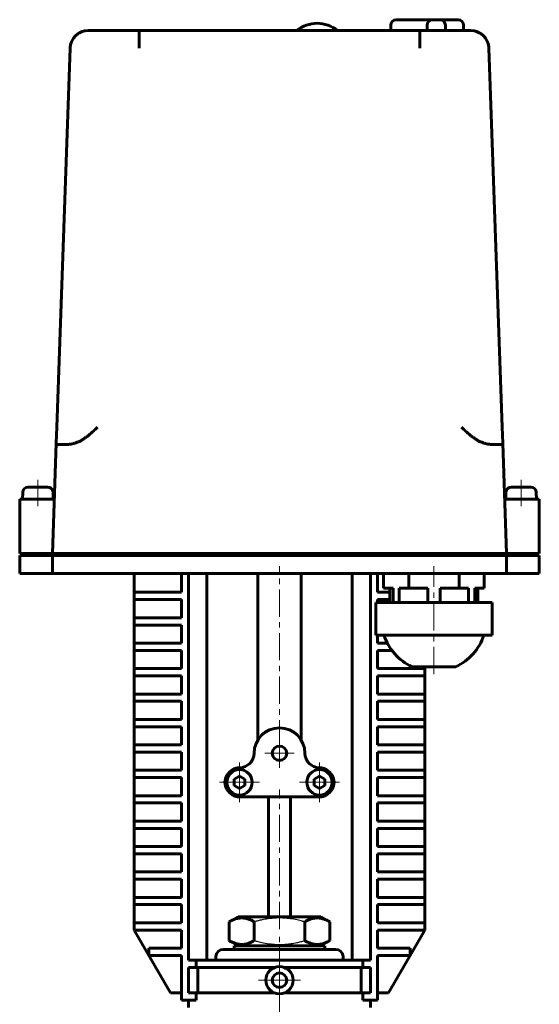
# Model space of a CAD drawing. Header units: millimetres. Extents: x -147 to 147, y -269 to 268.
# Tile 2 of 2: x -72 to 72, y -3 to 268. Entities that reach past the tile are written whole.
import ezdxf

# ---------------------------------------------------------------- set-up
doc = ezdxf.new("R2010")
doc.units = ezdxf.units.MM
for name, pattern in [('K5LT-1', [0]), ('K5LT_AXLED', [12, 7.5, -1.5, 1.5, -1.5]), ('K5LT_BASIC', [0])]:
    doc.linetypes.add(name, pattern=pattern)
doc.layers.add('Системный слой (1)', color=7, linetype='Continuous', true_color=0x6c6c6c)

# ---------------------------------------------------------------- blocks, each defined once
blk = doc.blocks.new('U12')
at = {"layer": 'Системный слой (1)', "color": 143, "linetype": 'K5LT_BASIC', "lineweight": 60, "true_color": 0x33acca}
for p, q in [((52.64, 265.5), (53.53, 265.42)), ((53.53, 265.42), (54.38, 265.19)), ((54.38, 265.19), (55.18, 264.81)), ((56.07, 264.14), (56.25, 263.97)), ((56.25, 263.97), (56.41, 263.79)), ((56.41, 263.79), (56.57, 263.6)), ((57.43, 261.94), (57.54, 261.53)), ((57.54, 261.53), (57.61, 261.1)), ((57.61, 261.1), (57.64, 260.67))]:
    blk.add_line(p, q, dxfattribs=at)
blk = doc.blocks.new('U13')
at = {"layer": 'Системный слой (1)', "color": 143, "linetype": 'K5LT_BASIC', "lineweight": 60, "true_color": 0x33acca}
for p, q in [((-56.54, 263.63), (-56.57, 263.6)), ((-56.51, 263.66), (-56.54, 263.63)), ((-56.49, 263.7), (-56.51, 263.66)), ((-57.61, 261.09), (-57.64, 260.67)), ((-57.54, 261.5), (-57.61, 261.09)), ((-57.44, 261.91), (-57.54, 261.5))]:
    blk.add_line(p, q, dxfattribs=at)
blk.add_arc((-53.47, 261.95), 3.33, 118.8005, 120.9066, dxfattribs=at)
blk = doc.blocks.new('U14')
at = {"layer": 'Системный слой (1)', "color": 143, "linetype": 'K5LT_BASIC', "lineweight": 60, "true_color": 0x33acca}
for p, q in [((-56.18, 264.04), (-56.49, 263.7)), ((-55.84, 264.35), (-56.18, 264.04)), ((-55.47, 264.62), (-55.84, 264.35)), ((-54.31, 265.22), (-55.08, 264.87)), ((-53.49, 265.43), (-54.31, 265.22)), ((-52.64, 265.5), (-53.49, 265.43))]:
    blk.add_line(p, q, dxfattribs=at)
blk = doc.blocks.new('U21')
at = {"layer": 'Системный слой (1)', "color": 30, "linetype": 'K5LT_AXLED', "lineweight": 18, "true_color": 0xff8000}
for q in [(-11, 64), (-16.5, 58.5), (-5.5, 58.5), (-11, 53)]:
    blk.add_line((-11, 58.5), q, dxfattribs=at)
blk = doc.blocks.new('U22')
at = {"layer": 'Системный слой (1)', "color": 30, "linetype": 'K5LT_AXLED', "lineweight": 18, "true_color": 0xff8000}
for q in [(0, 9.75), (-5.75, 4), (5.75, 4), (0, -1.75)]:
    blk.add_line((0, 4), q, dxfattribs=at)
blk = doc.blocks.new('U23')
at = {"layer": 'Системный слой (1)', "color": 30, "linetype": 'K5LT_AXLED', "lineweight": 18, "true_color": 0xff8000}
for q in [(0, 70.5), (-4, 66.5), (4, 66.5), (0, 62.5)]:
    blk.add_line((0, 66.5), q, dxfattribs=at)
blk = doc.blocks.new('U24')
at = {"layer": 'Системный слой (1)', "color": 30, "linetype": 'K5LT_AXLED', "lineweight": 18, "true_color": 0xff8000}
for q in [(11, 64), (5.5, 58.5), (16.5, 58.5), (11, 53)]:
    blk.add_line((11, 58.5), q, dxfattribs=at)

msp = doc.modelspace()

# ---------------------------------------------------------------- linework, layer by layer
at = {"layer": 'Системный слой (1)', "color": 143, "linetype": 'K5LT_BASIC', "lineweight": 60, "true_color": 0x33acca}
for p, q in [((32.14, 268.5), (39.14, 268.5)), ((39.14, 268.5), (42.14, 268.5)), ((42.14, 268.5), (44.14, 268.5)), ((44.14, 268.5), (47.14, 268.5)), ((47.14, 268.5), (49.14, 268.5)), ((30.64, 265.5), (30.64, 267)), ((40.64, 265.5), (40.64, 267)), ((45.64, 265.5), (45.64, 267)), ((50.64, 265.5), (50.64, 267)), ((-38.62, 265.5), (-52.64, 265.5)), ((-38.62, 265.5), (-40.64, 265.5)), ((-38.62, 265.5), (38.62, 265.5)), ((52.64, 265.5), (38.62, 265.5)), ((-61.28, 156.33), (-57.64, 260.67)), ((61.28, 156.33), (57.64, 260.67)), ((-61.44, 151.85), (-61.28, 156.33)), ((61.44, 151.85), (61.28, 156.33)), ((-62.5, 121.5), (-61.44, 151.85)), ((62.5, 121.5), (61.44, 151.85)), ((-60.71, 151.5), (-59.08, 151.5)), ((59.08, 151.5), (60.71, 151.5)), ((-70.67, 138.37), (-70.75, 136.5)), ((-63.83, 139.8), (-69.17, 139.8)), ((-62.33, 138.37), (-62.25, 136.5)), ((62.33, 138.37), (62.25, 136.5)), ((69.17, 139.8), (63.83, 139.8)), ((70.67, 138.37), (70.75, 136.5)), ((-71.5, 136.5), (-69, 136.5)), ((-71.5, 136.5), (-71.5, 121.5)), ((-64.48, 136.5), (-69, 136.5)), ((-64.48, 136.5), (-61.98, 136.5)), ((64.48, 136.5), (61.98, 136.5)), ((69, 136.5), (64.48, 136.5)), ((69, 136.5), (71.5, 136.5)), ((71.5, 136.5), (71.5, 121.5)), ((-69, 121.5), (-71.5, 121.5)), ((-71.5, 121), (-71.5, 116)), ((-69, 121), (-71.5, 121)), ((-65, 121.5), (-69, 121.5)), ((-65, 121), (-69, 121)), ((-65, 121.5), (-62.5, 121.5)), ((-62.5, 121), (-65, 121)), ((-57.5, 121.5), (-62.5, 121.5)), ((-62.5, 121), (-62.5, 116)), ((-62.5, 121), (-62.5, 116)), ((-57.5, 121), (-62.5, 121)), ((57.5, 121.5), (-57.5, 121.5)), ((57.5, 121), (-57.5, 121)), ((-50, 121.5), (-50, 121)), ((39.72, 121.5), (39.72, 121)), ((45.28, 121.5), (45.28, 121)), ((50, 121.5), (50, 121)), ((50.5, 121.5), (50.5, 121)), ((62.5, 121.5), (57.5, 121.5)), ((62.5, 121), (57.5, 121)), ((65, 121.5), (62.5, 121.5)), ((62.5, 121), (62.5, 116)), ((65, 121), (62.5, 121)), ((62.5, 121), (62.5, 116)), ((69, 121.5), (65, 121.5)), ((69, 121), (65, 121)), ((71.5, 121.5), (69, 121.5)), ((71.5, 121), (69, 121)), ((71.5, 121), (71.5, 116)), ((-69, 116), (-71.5, 116)), ((-65, 116), (-69, 116)), ((-62.5, 116), (-65, 116)), ((-57.5, 116), (-62.5, 116)), ((57.5, 116), (-57.5, 116)), ((-40, 110.82), (-40, 116)), ((-27, 110.82), (-27, 116)), ((-25, 116), (-25, 9.5)), ((-20, 116), (-20, 9.5)), ((-6, 70.11), (-6, 116)), ((6, 70.11), (6, 116)), ((20, 116), (20, 9.5)), ((25, 116), (25, 9.5)), ((27, 110.82), (27, 116)), ((28.64, 112), (28.64, 116)), ((35.57, 112), (35.57, 116)), ((49.43, 112), (49.43, 116)), ((56.36, 112), (56.36, 116)), ((62.5, 116), (57.5, 116)), ((65, 116), (62.5, 116)), ((69, 116), (65, 116)), ((71.5, 116), (69, 116)), ((31.27, 112), (28.64, 112)), ((30.38, 112), (30.38, 108)), ((31.27, 112), (31.27, 108)), ((35.57, 112), (32.95, 112)), ((32.95, 112), (32.95, 108)), ((40.82, 112), (35.57, 112)), ((40.82, 112), (40.82, 108)), ((49.43, 112), (44.18, 112)), ((44.18, 112), (44.18, 108)), ((52.05, 112), (49.43, 112)), ((52.05, 112), (52.05, 108)), ((53.73, 112), (53.73, 108)), ((56.36, 112), (53.73, 112)), ((54.62, 112), (54.62, 108)), ((-40, 110.82), (-38, 110.82)), ((-40, 108.82), (-40, 110.82)), ((-40, 103.82), (-40, 108.82)), ((-38, 108.82), (-40, 108.82)), ((-38, 110.82), (-27, 110.82)), ((-27, 108.82), (-38, 108.82)), ((-27, 103.82), (-27, 108.82)), ((30.38, 110.82), (27, 110.82)), ((27, 108.82), (30.38, 108.82)), ((27, 108), (27, 108.82)), ((26.5, 108), (29, 108)), ((26.5, 108), (26.5, 99)), ((29, 108), (40, 108)), ((40, 108), (45, 108)), ((45, 108), (56, 108)), ((56, 108), (58.5, 108)), ((58.5, 108), (58.5, 99)), ((-40, 103.82), (-38, 103.82)), ((-40, 101.82), (-40, 103.82)), ((-38, 103.82), (-27, 103.82)), ((-38, 101.82), (-40, 101.82)), ((-40, 96.82), (-40, 101.82)), ((-27, 101.82), (-38, 101.82)), ((-27, 96.82), (-27, 101.82)), ((29, 99), (26.5, 99)), ((27, 96.82), (27, 99)), ((40, 99), (29, 99)), ((45, 99), (40, 99)), ((56, 99), (45, 99)), ((58.5, 99), (56, 99)), ((-40, 96.82), (-38, 96.82)), ((-40, 94.82), (-40, 96.82)), ((-38, 96.82), (-27, 96.82)), ((29.68, 96.82), (27, 96.82)), ((-38, 94.82), (-40, 94.82)), ((-40, 89.82), (-40, 94.82)), ((-27, 94.82), (-38, 94.82)), ((-27, 89.82), (-27, 94.82)), ((27, 89.82), (27, 94.82)), ((27, 94.82), (30.93, 94.82)), ((-40, 87.82), (-40, 89.82)), ((-40, 89.82), (-38, 89.82)), ((-38, 89.82), (-27, 89.82)), ((38, 89.82), (27, 89.82)), ((36.5, 90.31), (42.5, 90.31)), ((38, 89.82), (40, 89.82)), ((40, 89.82), (40, 90.31)), ((40, 87.82), (40, 89.82)), ((42.5, 90.31), (48.5, 90.31)), ((-40, 82.82), (-40, 87.82)), ((-38, 87.82), (-40, 87.82)), ((-27, 87.82), (-38, 87.82)), ((-27, 82.82), (-27, 87.82)), ((27, 82.82), (27, 87.82)), ((27, 87.82), (38, 87.82)), ((40, 87.82), (38, 87.82)), ((40, 82.82), (40, 87.82)), ((-40, 82.82), (-38, 82.82)), ((-40, 80.82), (-40, 82.82)), ((-38, 82.82), (-27, 82.82)), ((38, 82.82), (27, 82.82)), ((38, 82.82), (40, 82.82)), ((40, 80.82), (40, 82.82)), ((-38, 80.82), (-40, 80.82)), ((-40, 75.82), (-40, 80.82)), ((-27, 80.82), (-38, 80.82)), ((-27, 75.82), (-27, 80.82)), ((27, 80.82), (38, 80.82)), ((27, 75.82), (27, 80.82)), ((40, 80.82), (38, 80.82)), ((40, 75.82), (40, 80.82)), ((-40, 73.82), (-40, 75.82)), ((-40, 75.82), (-38, 75.82)), ((-40, 68.82), (-40, 73.82)), ((-38, 73.82), (-40, 73.82)), ((-38, 75.82), (-27, 75.82)), ((-27, 73.82), (-38, 73.82)), ((-27, 68.82), (-27, 73.82)), ((38, 75.82), (27, 75.82)), ((27, 73.82), (38, 73.82)), ((27, 68.82), (27, 73.82)), ((38, 75.82), (40, 75.82)), ((40, 73.82), (38, 73.82)), ((40, 73.82), (40, 75.82)), ((40, 68.82), (40, 73.82)), ((-40, 68.82), (-38, 68.82)), ((-40, 66.82), (-40, 68.82)), ((-38, 68.82), (-27, 68.82)), ((38, 68.82), (27, 68.82)), ((38, 68.82), (40, 68.82)), ((40, 66.82), (40, 68.82)), ((-40, 61.82), (-40, 66.82)), ((-38, 66.82), (-40, 66.82)), ((-27, 66.82), (-38, 66.82)), ((-27, 61.82), (-27, 66.82)), ((27, 66.82), (38, 66.82)), ((27, 61.82), (27, 66.82)), ((40, 66.82), (38, 66.82)), ((40, 61.82), (40, 66.82)), ((-40, 59.82), (-40, 61.82)), ((-40, 61.82), (-38, 61.82)), ((-38, 59.82), (-40, 59.82)), ((-40, 54.82), (-40, 59.82)), ((-38, 61.82), (-27, 61.82)), ((-27, 59.82), (-38, 59.82)), ((-27, 54.82), (-27, 59.82)), ((-11, 60.23), (-12.5, 59.37)), ((-9.5, 59.37), (-11, 60.23)), ((11, 60.23), (9.5, 59.37)), ((12.5, 59.37), (11, 60.23)), ((38, 61.82), (27, 61.82)), ((27, 59.82), (38, 59.82)), ((27, 54.82), (27, 59.82)), ((38, 61.82), (40, 61.82)), ((40, 59.82), (38, 59.82)), ((40, 59.82), (40, 61.82)), ((40, 54.82), (40, 59.82)), ((-12.5, 59.37), (-12.5, 57.63)), ((-12.5, 57.63), (-11, 56.77)), ((-11, 56.77), (-9.5, 57.63)), ((-9.5, 57.63), (-9.5, 59.37)), ((9.5, 59.37), (9.5, 57.63)), ((9.5, 57.63), (11, 56.77)), ((11, 56.77), (12.5, 57.63)), ((12.5, 57.63), (12.5, 59.37)), ((-40, 54.82), (-38, 54.82)), ((-40, 52.82), (-40, 54.82)), ((-38, 54.82), (-27, 54.82)), ((-11, 54.5), (11, 54.5)), ((-3, 21.5), (-3, 54.5)), ((3, 21.5), (3, 54.5)), ((38, 54.82), (27, 54.82)), ((38, 54.82), (40, 54.82)), ((40, 52.82), (40, 54.82)), ((-40, 47.82), (-40, 52.82)), ((-38, 52.82), (-40, 52.82)), ((-27, 52.82), (-38, 52.82)), ((-27, 47.82), (-27, 52.82)), ((27, 47.82), (27, 52.82)), ((27, 52.82), (38, 52.82)), ((40, 52.82), (38, 52.82)), ((40, 47.82), (40, 52.82)), ((-40, 45.82), (-40, 47.82)), ((-40, 47.82), (-38, 47.82)), ((-38, 47.82), (-27, 47.82)), ((38, 47.82), (27, 47.82)), ((38, 47.82), (40, 47.82)), ((40, 45.82), (40, 47.82)), ((-40, 40.82), (-40, 45.82)), ((-38, 45.82), (-40, 45.82)), ((-27, 45.82), (-38, 45.82)), ((-27, 40.82), (-27, 45.82)), ((27, 45.82), (38, 45.82)), ((27, 40.82), (27, 45.82)), ((40, 45.82), (38, 45.82)), ((40, 40.82), (40, 45.82)), ((-40, 38.82), (-40, 40.82)), ((-40, 40.82), (-38, 40.82)), ((-38, 40.82), (-27, 40.82)), ((38, 40.82), (27, 40.82)), ((38, 40.82), (40, 40.82)), ((40, 38.82), (40, 40.82)), ((-38, 38.82), (-40, 38.82)), ((-40, 33.82), (-40, 38.82)), ((-27, 38.82), (-38, 38.82)), ((-27, 33.82), (-27, 38.82)), ((27, 38.82), (38, 38.82)), ((27, 33.82), (27, 38.82)), ((40, 38.82), (38, 38.82)), ((40, 33.82), (40, 38.82)), ((-40, 33.82), (-38, 33.82)), ((-40, 31.82), (-40, 33.82)), ((-38, 33.82), (-27, 33.82)), ((38, 33.82), (27, 33.82)), ((38, 33.82), (40, 33.82)), ((40, 31.82), (40, 33.82)), ((-38, 31.82), (-40, 31.82)), ((-40, 26.82), (-40, 31.82)), ((-27, 31.82), (-38, 31.82)), ((-27, 26.82), (-27, 31.82)), ((27, 26.82), (27, 31.82)), ((27, 31.82), (38, 31.82)), ((40, 31.82), (38, 31.82)), ((40, 26.82), (40, 31.82)), ((-40, 24.82), (-40, 26.82)), ((-40, 26.82), (-38, 26.82)), ((-40, 19.82), (-40, 24.82)), ((-38, 24.82), (-40, 24.82)), ((-38, 26.82), (-27, 26.82)), ((-27, 24.82), (-38, 24.82)), ((-27, 19.82), (-27, 24.82)), ((38, 26.82), (27, 26.82)), ((27, 19.82), (27, 24.82)), ((27, 24.82), (38, 24.82)), ((38, 26.82), (40, 26.82)), ((40, 24.82), (38, 24.82)), ((40, 24.82), (40, 26.82)), ((40, 19.82), (40, 24.82)), ((-40, 17.82), (-40, 19.82)), ((-40, 19.82), (-38, 19.82)), ((-38, 19.82), (-27, 19.82)), ((-13.86, 20.08), (-11.4, 21.5)), ((-13.86, 14.92), (-13.86, 20.08)), ((11.4, 21.5), (-11.4, 21.5)), ((-6.93, 14.92), (-6.93, 20.08)), ((6.93, 14.92), (6.93, 20.08)), ((13.86, 20.08), (11.4, 21.5)), ((13.86, 14.92), (13.86, 20.08)), ((38, 19.82), (27, 19.82)), ((38, 19.82), (40, 19.82)), ((40, 17.82), (40, 19.82)), ((-38, 17.82), (-40, 17.82)), ((-40, 17.82), (-35.96, 10.82)), ((-27, 17.82), (-38, 17.82)), ((-27, 12.82), (-27, 17.82)), ((27, 12.82), (27, 17.82)), ((27, 17.82), (38, 17.82)), ((35.96, 10.82), (40, 17.82)), ((40, 17.82), (38, 17.82)), ((-11.4, 13.5), (-13.86, 14.92)), ((11.4, 13.5), (13.86, 14.92)), ((-35.96, 12.82), (-33.96, 12.82)), ((-35.96, 10.82), (-35.96, 12.82)), ((-33.96, 12.82), (-27, 12.82)), ((-15.5, 12.5), (15.5, 12.5)), ((-12.5, 12.5), (-12.5, 13.5)), ((-12.5, 13.5), (12.5, 13.5)), ((12.5, 12.5), (12.5, 13.5)), ((33.96, 12.82), (27, 12.82)), ((33.96, 12.82), (35.96, 12.82)), ((35.96, 10.82), (35.96, 12.82)), ((-35.96, 10.82), (-30, 0.5)), ((-33.96, 10.82), (-35.96, 10.82)), ((-27, 10.82), (-33.96, 10.82)), ((-27, -1.5), (-27, 10.82)), ((-25, 9.5), (-22.91, 9.5)), ((-22.91, 7.5), (-22.91, 9.5)), ((-22.91, 9.5), (22.91, 9.5)), ((-17.5, 10.5), (-17.5, 9.5)), ((17.5, 10.5), (17.5, 9.5)), ((25, 9.5), (22.91, 9.5)), ((22.91, 7.5), (22.91, 9.5)), ((27, 10.82), (33.96, 10.82)), ((27, -1.5), (27, 10.82)), ((30, 0.5), (35.96, 10.82)), ((35.96, 10.82), (33.96, 10.82)), ((-22.91, 7.5), (-25, 7.5)), ((-25, 7.5), (-25, 0.5)), ((-22.91, 7.5), (-1.35, 7.5)), ((-22.45, 0.5), (-22.45, 7.5)), ((1.35, 7.5), (22.91, 7.5)), ((22.45, 0.5), (22.45, 7.5)), ((22.91, 7.5), (25, 7.5)), ((25, 7.5), (25, 0.5)), ((-27, 0.5), (-30, 0.5)), ((-25, 0.5), (-22.91, 0.5)), ((-22.91, -1.5), (-22.91, 0.5)), ((-22.91, 0.5), (-1.35, 0.5)), ((1.35, 0.5), (22.91, 0.5)), ((22.91, -1.5), (22.91, 0.5)), ((25, 0.5), (22.91, 0.5)), ((27, 0.5), (30, 0.5)), ((-22.91, -1.5), (-27, -1.5)), ((-25, -3.5), (-25, -1.5)), ((22.91, -1.5), (27, -1.5)), ((25, -3.5), (25, -1.5))]:
    msp.add_line(p, q, dxfattribs=at)
at = {"layer": 'Системный слой (1)', "color": 30, "linetype": 'K5LT_AXLED', "lineweight": 18, "true_color": 0xff8000}
for p, q in [((-66.5, 141.8), (-66.5, 134.5)), ((66.5, 141.8), (66.5, 134.5)), ((0, 68.11), (0, 118)), ((42.5, 88.31), (42.5, 118)), ((0, 18.08), (0, 56.5)), ((0, -222.5), (0, 16.92))]:
    msp.add_line(p, q, dxfattribs=at)
at = {"layer": 'Системный слой (1)', "color": 143, "linetype": 'K5LT_BASIC', "lineweight": 60, "true_color": 0x33acca}
for centre, radius in [((0, 66.5), 2), ((-11, 58.5), 3.5), ((11, 58.5), 3.5), ((0, 4), 3.75), ((0, 4), 2)]:
    msp.add_circle(centre, radius, dxfattribs=at)
for centre, radius, start, end in [((32.14, 267), 1.5, 90, 180), ((42.14, 267), 1.5, 90, 180), ((44.14, 267), 1.5, 0, 90), ((49.14, 267), 1.5, 0, 90), ((10.36, 258.5), 9, 51.0576, 128.9424), ((-52.64, 260.5), 5, 90, 178), ((52.64, 260.5), 5, 2, 90), ((-69.17, 138.3), 1.5, 90, 177.5), ((-63.83, 138.3), 1.5, 2.5, 90), ((63.83, 138.3), 1.5, 90, 177.5), ((69.17, 138.3), 1.5, 2.5, 90), ((42.5, 103.42), 14.42, 197.8469, 245.4104), ((42.5, 103.42), 14.42, 294.5896, 342.1531), ((0, 66.5), 7, 0, 180), ((-11, 66.5), 4, 270, 0), ((11, 66.5), 4, 180, 270), ((-11, 58.5), 4, 90, 210), ((11, 58.5), 4, 330, 90), ((-11, 58.5), 4, 210, 270), ((11, 58.5), 4, 270, 330), ((-15.5, 10.5), 2, 90, 180), ((15.5, 10.5), 2, 0, 90)]:
    msp.add_arc(centre, radius, start, end, dxfattribs=at)
for points, knots in [([(-38.62, 260.67), (-38.62, 260.71), (-38.62, 260.78), (-38.62, 260.88), (-38.62, 260.98), (-38.62, 261.11), (-38.62, 261.23), (-38.62, 261.33), (-38.62, 261.4), (-38.62, 261.49), (-38.62, 261.59), (-38.62, 261.69), (-38.62, 261.79), (-38.62, 261.88), (-38.62, 261.98), (-38.62, 262.08), (-38.62, 262.18), (-38.62, 262.28), (-38.62, 262.38), (-38.62, 262.47), (-38.62, 262.57), (-38.62, 262.64), (-38.62, 262.7), (-38.62, 262.76), (-38.62, 262.83), (-38.62, 262.92), (-38.62, 263), (-38.62, 263.08), (-38.62, 263.16), (-38.62, 263.23), (-38.62, 263.3), (-38.62, 263.37), (-38.62, 263.44), (-38.62, 263.5), (-38.62, 263.56), (-38.62, 263.63), (-38.62, 263.69), (-38.62, 263.76), (-38.62, 263.83), (-38.62, 263.9), (-38.62, 264.12), (-38.62, 264.35), (-38.62, 264.55), (-38.62, 264.63), (-38.62, 264.67), (-38.62, 264.72), (-38.62, 264.76), (-38.62, 264.81), (-38.62, 264.85), (-38.62, 264.89), (-38.62, 264.93), (-38.62, 264.97), (-38.62, 265), (-38.62, 265.03), (-38.62, 265.07), (-38.62, 265.1), (-38.62, 265.13), (-38.62, 265.16), (-38.62, 265.19), (-38.62, 265.22), (-38.62, 265.26), (-38.62, 265.35), (-38.62, 265.41), (-38.62, 265.45), (-38.62, 265.46), (-38.62, 265.47), (-38.62, 265.48), (-38.62, 265.49), (-38.62, 265.49), (-38.62, 265.5), (-38.62, 265.5), (-38.62, 265.5)], [0, 0, 0, 0, 0.946436, 1.898054, 2.853976, 3.814137, 5.73739, 6.138845, 6.698862, 7.660394, 8.621733, 9.584804, 10.549743, 11.518149, 12.488158, 13.460893, 14.435227, 15.412481, 16.391018, 17.363965, 18.329705, 19.279672, 19.631684, 20.221252, 21.137876, 22.037916, 22.912751, 23.779069, 24.618274, 25.43923, 26.233103, 27.017985, 27.78506, 28.5434, 29.29304, 30.042716, 30.818413, 31.620261, 32.474978, 33.356327, 34.400968, 40.850674, 43.075626, 43.955895, 44.809417, 45.223302, 46.383779, 47.131501, 47.879117, 48.626213, 49.372906, 50.119193, 50.865388, 51.611493, 52.357699, 53.103995, 53.850261, 54.597155, 55.344886, 56.094882, 56.846198, 59.124067, 64.353108, 65.408843, 66.219182, 67.034815, 67.85396, 68.678511, 69.504873, 70.334901, 72, 72, 72, 72]), ([(38.62, 265.5), (38.62, 265.5), (38.62, 265.49), (38.62, 265.45), (38.62, 265.42), (38.62, 265.39), (38.62, 265.35), (38.62, 265.31), (38.62, 265.28), (38.62, 265.25), (38.62, 265.22), (38.62, 265.18), (38.62, 265.13), (38.62, 265.07), (38.62, 265.01), (38.62, 264.91), (38.62, 264.82), (38.62, 264.72), (38.62, 264.57), (38.62, 264.36), (38.62, 264.12), (38.62, 263.86), (38.62, 263.61), (38.62, 263.39), (38.62, 263.28), (38.62, 263.17), (38.62, 263.06), (38.62, 262.94), (38.62, 262.85), (38.62, 262.78), (38.62, 262.7), (38.62, 262.58), (38.62, 262.46), (38.62, 262.34), (38.62, 262.21), (38.62, 262.08), (38.62, 261.71), (38.62, 261.33), (38.62, 260.97), (38.62, 260.83), (38.62, 260.74), (38.62, 260.67)], [0, 0, 0, 0, 2.980014, 3.93823, 4.948994, 5.79638, 6.646035, 7.499117, 8.35325, 8.444277, 9.158486, 9.913664, 10.629675, 11.356288, 12.211795, 13.18559, 14.754724, 15.352983, 16.422393, 19.218344, 20.917, 22.297255, 25.390904, 26.086486, 26.802353, 27.543278, 28.288749, 29.031016, 29.765862, 29.860355, 30.481919, 31.186724, 31.911112, 32.666599, 33.43512, 34.185617, 34.89903, 39.738837, 40.513732, 40.892877, 42, 42, 42, 42]), ([(-56.44, 151.85), (-56.17, 151.93), (-55.65, 152.12), (-54.89, 152.47), (-54.16, 152.89), (-53.42, 153.38), (-52.65, 153.96), (-51.83, 154.65), (-50.96, 155.46), (-50.38, 156.03), (-50.08, 156.33)], [0, 0, 0, 0, 1.179446, 2.346792, 3.506516, 4.721817, 6.055008, 7.566692, 9.224065, 11, 11, 11, 11]), ([(56.44, 151.85), (56.17, 151.93), (55.65, 152.12), (54.89, 152.47), (54.16, 152.89), (53.42, 153.38), (52.65, 153.96), (51.83, 154.65), (50.96, 155.46), (50.38, 156.03), (50.08, 156.33)], [0, 0, 0, 0, 1.179446, 2.346792, 3.506516, 4.721817, 6.055008, 7.566692, 9.224065, 11, 11, 11, 11]), ([(-60.71, 151.5), (-60.84, 151.5), (-61.05, 151.51), (-61.27, 151.56), (-61.39, 151.64), (-61.44, 151.74), (-61.44, 151.82), (-61.44, 151.85)], [0, 0, 0, 0, 2.082633, 3.990909, 5.639238, 7.126822, 8, 8, 8, 8]), ([(-59.08, 151.5), (-58.85, 151.5), (-58.43, 151.51), (-57.85, 151.56), (-57.31, 151.64), (-56.85, 151.73), (-56.54, 151.82), (-56.44, 151.85)], [0, 0, 0, 0, 2.292642, 3.990909, 5.239007, 7.126822, 8, 8, 8, 8]), ([(59.08, 151.5), (58.85, 151.5), (58.43, 151.51), (57.85, 151.56), (57.31, 151.64), (56.85, 151.73), (56.54, 151.82), (56.44, 151.85)], [0, 0, 0, 0, 2.292642, 3.990909, 5.239007, 7.126822, 8, 8, 8, 8]), ([(60.71, 151.5), (60.84, 151.5), (61.05, 151.51), (61.27, 151.56), (61.39, 151.64), (61.44, 151.74), (61.44, 151.82), (61.44, 151.85)], [0, 0, 0, 0, 2.082633, 3.990909, 5.639238, 7.126822, 8, 8, 8, 8]), ([(-6.93, 20.08), (-7.2, 20.24), (-7.64, 20.47), (-8.23, 20.72), (-8.63, 20.86), (-9.01, 20.98), (-9.4, 21.07), (-9.85, 21.13), (-10.27, 21.16), (-10.68, 21.15), (-11.06, 21.11), (-11.44, 21.05), (-11.86, 20.95), (-12.45, 20.77), (-13.14, 20.48), (-13.64, 20.21), (-13.86, 20.08)], [0, 0, 0, 0, 2.031977, 3.339718, 4.35691, 4.982864, 6.146734, 7.197334, 8.231074, 9.204643, 10.126104, 11.032386, 11.927409, 13.242826, 15.356581, 17, 17, 17, 17]), ([(13.86, 20.08), (13.59, 20.24), (13.14, 20.47), (12.55, 20.72), (12.15, 20.86), (11.77, 20.98), (11.38, 21.07), (10.93, 21.13), (10.51, 21.16), (10.11, 21.15), (9.72, 21.11), (9.35, 21.05), (8.92, 20.95), (8.33, 20.77), (7.65, 20.48), (7.15, 20.21), (6.93, 20.08)], [0, 0, 0, 0, 2.031977, 3.339718, 4.35691, 4.982864, 6.146734, 7.197334, 8.231074, 9.204643, 10.126104, 11.032386, 11.927409, 13.242826, 15.356581, 17, 17, 17, 17]), ([(-13.86, 14.92), (-13.59, 14.76), (-13.14, 14.53), (-12.55, 14.28), (-12.15, 14.14), (-11.77, 14.02), (-11.38, 13.93), (-10.93, 13.87), (-10.51, 13.84), (-10.11, 13.85), (-9.72, 13.89), (-9.35, 13.95), (-8.92, 14.05), (-8.33, 14.23), (-7.65, 14.52), (-7.15, 14.79), (-6.93, 14.92)], [0, 0, 0, 0, 2.031977, 3.339718, 4.35691, 4.982864, 6.146734, 7.197334, 8.231074, 9.204643, 10.126104, 11.032386, 11.927409, 13.242826, 15.356581, 17, 17, 17, 17]), ([(6.93, 14.92), (7.2, 14.76), (7.64, 14.53), (8.23, 14.28), (8.63, 14.14), (9.01, 14.02), (9.4, 13.93), (9.85, 13.87), (10.27, 13.84), (10.68, 13.85), (11.06, 13.89), (11.44, 13.95), (11.86, 14.05), (12.45, 14.23), (13.14, 14.52), (13.64, 14.79), (13.86, 14.92)], [0, 0, 0, 0, 2.031977, 3.339718, 4.35691, 4.982864, 6.146734, 7.197334, 8.231074, 9.204643, 10.126104, 11.032386, 11.927409, 13.242826, 15.356581, 17, 17, 17, 17])]:
    msp.add_open_spline(points, degree=3, knots=knots, dxfattribs=at)
at = {"layer": 'Системный слой (1)', "color": 7, "linetype": 'K5LT-1'}
for points in [[(6.93, 20.08), (6.61, 20.17), (5.78, 20.4), (4.28, 20.75), (2.77, 20.99), (1.61, 21.1), (0.96, 21.13), (0.54, 21.15), (0.19, 21.15), (-0.19, 21.15), (-0.67, 21.15), (-1.24, 21.12), (-2.06, 21.06), (-3.24, 20.92), (-4.59, 20.68), (-5.86, 20.38), (-6.57, 20.18), (-6.93, 20.08)], [(-6.93, 14.92), (-6.61, 14.83), (-5.78, 14.6), (-4.28, 14.25), (-2.77, 14.01), (-1.61, 13.9), (-0.96, 13.87), (-0.54, 13.85), (-0.19, 13.85), (0.19, 13.85), (0.67, 13.85), (1.24, 13.88), (2.06, 13.94), (3.24, 14.08), (4.59, 14.32), (5.86, 14.62), (6.57, 14.82), (6.93, 14.92)]]:
    msp.add_open_spline(points, degree=3, knots=[0, 0, 0, 0, 3.152296, 8.024027, 14.430358, 17.4743, 18.996271, 20.518242, 21.409855, 22.301468, 24.084694, 25.867919, 27.651145, 31.792504, 37.072525, 40.536262, 44, 44, 44, 44], dxfattribs=at)

# ---------------------------------------------------------------- block references
at = {"layer": 'Системный слой (1)'}
for name in ['U13', 'U14', 'U12', 'U23', 'U21', 'U24', 'U22']:
    msp.add_blockref(name, (0, 0), dxfattribs=at)

doc.saveas('drawing.dxf')
